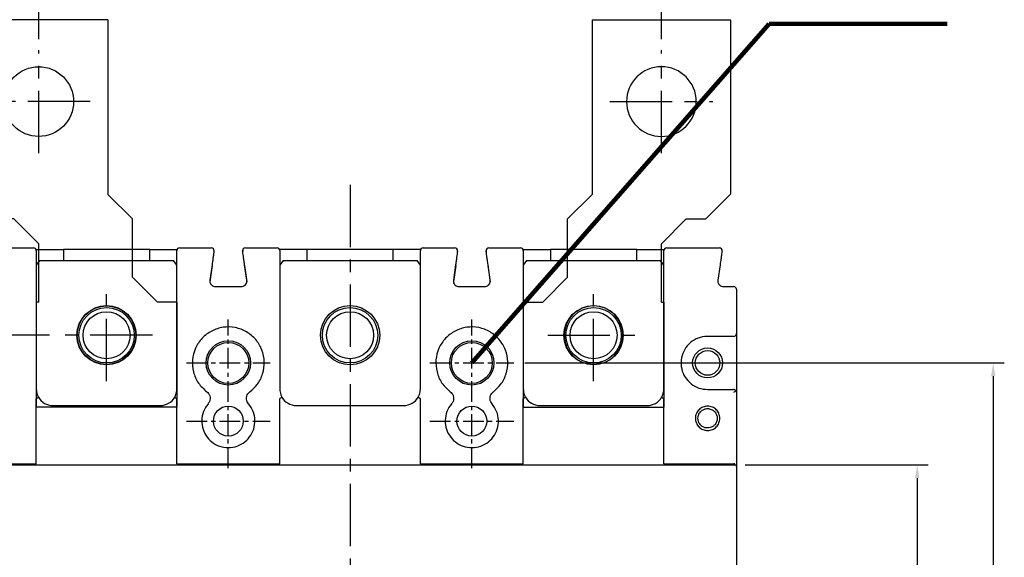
# Model space of a CAD drawing. Extents: x -2268 to 2710, y -907 to 1780.
# Tile 7 of 24: x -1729 to -1551, y 1446 to 1543. Entities that reach past the tile are written whole.
import ezdxf

# ---------------------------------------------------------------- set-up
doc = ezdxf.new("R2010")
doc.units = 0
doc.header["$LTSCALE"] = 3
doc.header["$MEASUREMENT"] = 0
doc.linetypes.add('CENTER', pattern=[2, 1.25, -0.25, 0.25, -0.25])
doc.layers.get('0').update_dxf_attribs({"linetype": 'CONTINUOUS'})
doc.layers.get('Defpoints').update_dxf_attribs({"linetype": 'CONTINUOUS'})
for name, color, linetype in [('cen', 1, 'CENTER'), ('di', 3, 'CONTINUOUS'), ('dwg', 7, 'CONTINUOUS')]:
    doc.layers.add(name, color=color, linetype=linetype)
doc.styles.add('KIM', font='ROMANS.shx', dxfattribs={"height": 5, "bigfont": 'GSG1.shx'})
doc.styles.get("Standard").update_dxf_attribs({"font": 'romans.shx', "height": 4, "bigfont": 'ghs.shx'})
doc.dimstyles.get("Standard").update_dxf_attribs({"dimtxt": 0.18, "dimasz": 0.18, "dimexe": 0.18, "dimexo": 0.0625, "dimgap": 0.09, "dimtad": 0, "dimtih": 1, "dimtoh": 1, "dimdec": 4, "dimzin": 0, "dimdsep": 46, "dimtxsty": 'Standard', "dimcen": 0.09, "dimadec": 0, "dimazin": 0, "dimtfac": 1, "dimtdec": 4, "dimtofl": 0, "dimtmove": 0, "dimatfit": 3, "dimfxl": 0, "dimtolj": 1, "dimtzin": 0, "dimarcsym": 0})
doc.dimstyles.new('STANDARD$0', dxfattribs={"dimtxt": 5, "dimasz": 5, "dimexe": 1, "dimexo": 2, "dimgap": 2, "dimtad": 1, "dimdec": 4, "dimzin": 12, "dimdsep": 46, "dimtxsty": 'KIM', "dimcen": -1, "dimdle": 0.1, "dimadec": 0, "dimazin": 0, "dimtfac": 1, "dimtdec": 4, "dimtmove": 0, "dimatfit": 3, "dimfxl": 0, "dimtolj": 1, "dimtzin": 0, "dimarcsym": 0})

# ---------------------------------------------------------------- blocks, each defined once
blk = doc.blocks.new('fsadfsafas')
at = {"layer": 'cen', "ltscale": 3}
for p, q in [((614, 610.86), (614, 629.46)), ((623.3, 620.16), (604.7, 620.16)), ((626.25, 569.66), (626.25, 586.26)), ((634.55, 577.96), (617.95, 577.96))]:
    blk.add_line(p, q, dxfattribs=at)
at = {"layer": 'dwg'}
for p, q in [((626.5, 634.96), (601.5, 634.96)), ((601.5, 634.96), (601.5, 603.46)), ((626.5, 634.96), (626.5, 603.41)), ((601.5, 603.46), (606, 598.96)), ((626.5, 603.41), (630.95, 598.96)), ((609.5, 598.96), (606, 598.96)), ((609.5, 598.96), (614, 594.46)), ((630.95, 588.46), (630.95, 598.96)), ((614, 583.96), (614, 594.46)), ((635.45, 583.96), (630.95, 588.46)), ((614, 583.96), (613.55, 583.96)), ((613.55, 583.96), (613.55, 564.96)), ((638.95, 583.96), (635.45, 583.96)), ((638.95, 583.96), (638.95, 564.96)), ((638.95, 564.96), (613.55, 564.96))]:
    blk.add_line(p, q, dxfattribs=at)
for centre, radius in [((614, 620.16), 6.3), ((626.25, 577.96), 5.3)]:
    blk.add_circle(centre, radius, dxfattribs=at)
blk = doc.blocks.new('*D77')
at = {"layer": 'Defpoints', "color": 0}
for p in [(-1795.28, 1485.68), (-1721.54, 1485.68), (-1721.54, 1260.68)]:
    blk.add_point(p, dxfattribs=at)
at = {"layer": 'di'}
for p, q in [((-1723.54, 1485.68), (-1797.28, 1485.68)), ((-1795.28, 1263.08), (-1795.28, 1483.28)), ((-1723.54, 1260.68), (-1797.28, 1260.68))]:
    blk.add_line(p, q, dxfattribs=at)
for points in [[(-1795.68, 1483.28), (-1794.88, 1483.28), (-1795.28, 1485.68)], [(-1795.68, 1263.08), (-1794.88, 1263.08), (-1795.28, 1260.68)]]:
    blk.add_solid(points, dxfattribs=at)
at = {"layer": 'di', "insert": (-1799.28, 1373.18), "char_height": 4, "attachment_point": 5, "rotation": 90}
blk.add_mtext('\\A1;225', dxfattribs=at)
blk = doc.blocks.new('*D71')
at = {"layer": 'Defpoints', "color": 0}
for p in [(-1599.84, 1462.28), (-1600.4, 1284.08), (-1566.77, 1284.08)]:
    blk.add_point(p, dxfattribs=at)
at = {"layer": 'di'}
for p, q in [((-1597.84, 1462.28), (-1564.77, 1462.28)), ((-1566.77, 1459.88), (-1566.77, 1286.48)), ((-1598.4, 1284.08), (-1564.77, 1284.08))]:
    blk.add_line(p, q, dxfattribs=at)
for points in [[(-1567.17, 1459.88), (-1566.37, 1459.88), (-1566.77, 1462.28)], [(-1567.17, 1286.48), (-1566.37, 1286.48), (-1566.77, 1284.08)]]:
    blk.add_solid(points, dxfattribs=at)
at = {"layer": 'di', "insert": (-1570.77, 1373.18), "char_height": 4, "attachment_point": 5, "rotation": 90}
blk.add_mtext('\\A1;179', dxfattribs=at)
blk = doc.blocks.new('*D82')
at = {"layer": 'Defpoints', "color": 0}
for p in [(-1612.99, 1591.96), (-1725.49, 1537.18), (-1612.99, 1537.18)]:
    blk.add_point(p, dxfattribs=at)
at = {"layer": 'di'}
for p, q in [((-1725.49, 1539.18), (-1725.49, 1593.96)), ((-1612.99, 1539.18), (-1612.99, 1593.96)), ((-1723.09, 1591.96), (-1615.39, 1591.96))]:
    blk.add_line(p, q, dxfattribs=at)
for points in [[(-1723.09, 1592.36), (-1723.09, 1591.56), (-1725.49, 1591.96)], [(-1615.39, 1592.36), (-1615.39, 1591.56), (-1612.99, 1591.96)]]:
    blk.add_solid(points, dxfattribs=at)
at = {"layer": 'di', "insert": (-1669.24, 1595.96), "char_height": 4, "attachment_point": 5}
blk.add_mtext('\\A1;112.5', dxfattribs=at)
blk = doc.blocks.new('*D104')
at = {"layer": 'Defpoints', "color": 0}
for p in [(-1639.67, 1480.68), (-1639.65, 1265.68), (-1553.03, 1265.68)]:
    blk.add_point(p, dxfattribs=at)
at = {"layer": 'di'}
for p, q in [((-1637.67, 1480.68), (-1551.03, 1480.68)), ((-1553.03, 1478.28), (-1553.03, 1268.08)), ((-1637.65, 1265.68), (-1551.03, 1265.68))]:
    blk.add_line(p, q, dxfattribs=at)
for points in [[(-1553.43, 1478.28), (-1552.63, 1478.28), (-1553.03, 1480.68)], [(-1553.43, 1268.08), (-1552.63, 1268.08), (-1553.03, 1265.68)]]:
    blk.add_solid(points, dxfattribs=at)
at = {"layer": 'di', "insert": (-1557.03, 1373.18), "char_height": 4, "attachment_point": 5, "rotation": 90}
blk.add_mtext('\\A1;215', dxfattribs=at)

msp = doc.modelspace()

# ---------------------------------------------------------------- linework, layer by layer
for p, q in [((-1735.963, 1501.484), (-1726.439, 1501.484)), ((-1725.981, 1501.184), (-1721.039, 1501.184)), ((-1721.039, 1501.184), (-1721.039, 1499.184)), ((-1705.439, 1501.184), (-1721.039, 1501.184)), ((-1705.439, 1499.184), (-1705.439, 1501.184)), ((-1705.439, 1501.184), (-1700.497, 1501.184)), ((-1700.039, 1501.484), (-1694.316, 1501.484)), ((-1688.163, 1501.484), (-1682.439, 1501.484)), ((-1677.039, 1501.184), (-1681.981, 1501.184)), ((-1677.039, 1501.184), (-1677.039, 1499.184)), ((-1661.439, 1501.184), (-1677.039, 1501.184)), ((-1661.439, 1499.184), (-1661.439, 1501.184)), ((-1656.497, 1501.184), (-1661.439, 1501.184)), ((-1656.039, 1501.484), (-1650.316, 1501.484)), ((-1644.163, 1501.484), (-1638.439, 1501.484)), ((-1637.981, 1501.184), (-1633.039, 1501.184)), ((-1633.039, 1501.184), (-1633.039, 1499.184)), ((-1617.439, 1501.184), (-1633.039, 1501.184)), ((-1617.439, 1499.184), (-1617.439, 1501.184)), ((-1617.439, 1501.184), (-1612.497, 1501.184)), ((-1612.039, 1501.484), (-1602.516, 1501.484)), ((-1725.339, 1499.184), (-1725.939, 1498.334)), ((-1725.939, 1498.484), (-1725.939, 1475.984)), ((-1725.339, 1499.184), (-1701.139, 1499.184)), ((-1700.539, 1498.334), (-1701.139, 1499.184)), ((-1700.539, 1475.984), (-1700.539, 1498.484)), ((-1694.178, 1498.413), (-1694.576, 1495.625)), ((-1694.151, 1498.304), (-1694.576, 1495.325)), ((-1688.328, 1498.304), (-1687.902, 1495.325)), ((-1687.902, 1495.625), (-1688.301, 1498.413)), ((-1681.339, 1499.184), (-1681.939, 1498.334)), ((-1681.939, 1498.484), (-1681.939, 1475.984)), ((-1681.339, 1499.184), (-1657.139, 1499.184)), ((-1656.539, 1498.334), (-1657.139, 1499.184)), ((-1656.539, 1475.984), (-1656.539, 1498.484)), ((-1650.178, 1498.413), (-1650.576, 1495.625)), ((-1650.151, 1498.304), (-1650.576, 1495.325)), ((-1644.328, 1498.304), (-1643.902, 1495.325)), ((-1643.902, 1495.625), (-1644.301, 1498.413)), ((-1637.339, 1499.184), (-1637.939, 1498.334)), ((-1637.939, 1498.484), (-1637.939, 1475.984)), ((-1637.339, 1499.184), (-1613.139, 1499.184)), ((-1612.539, 1498.334), (-1613.139, 1499.184)), ((-1612.539, 1475.984), (-1612.539, 1498.484)), ((-1602.378, 1498.413), (-1602.776, 1495.625)), ((-1693.586, 1494.484), (-1688.892, 1494.484)), ((-1649.586, 1494.484), (-1644.892, 1494.484)), ((-1601.786, 1494.484), (-1599.939, 1494.484)), ((-1599.439, 1493.984), (-1599.439, 1485.984)), ((-1599.439, 1485.984), (-1599.439, 1475.384)), ((-1599.939, 1485.484), (-1604.639, 1485.484)), ((-1604.639, 1475.884), (-1599.939, 1475.884)), ((-1599.439, 1475.384), (-1599.439, 1461.984)), ((-1725.939, 1462.484), (-1725.939, 1474.181)), ((-1700.539, 1462.484), (-1700.539, 1474.181)), ((-1681.939, 1462.484), (-1681.939, 1474.181)), ((-1656.539, 1462.484), (-1656.539, 1474.181)), ((-1637.939, 1462.484), (-1637.939, 1474.181)), ((-1612.539, 1462.484), (-1612.539, 1474.181)), ((-1722.939, 1472.984), (-1703.539, 1472.984)), ((-1678.939, 1472.984), (-1659.539, 1472.984)), ((-1634.939, 1472.984), (-1615.539, 1472.984)), ((-1738.59, 1462.484), (-1725.939, 1462.484)), ((-1700.539, 1462.484), (-1681.939, 1462.484)), ((-1656.539, 1462.484), (-1637.939, 1462.484)), ((-1612.539, 1462.484), (-1599.888, 1462.484)), ((-1599.721, 1462.484), (-1599.888, 1462.484)), ((-1599.721, 1462.283), (-1599.721, 1462.484)), ((-1738.739, 1462.284), (-1599.739, 1462.284)), ((-1599.439, 1461.984), (-1599.439, 1461.719)), ((-1599.439, 1461.719), (-1599.439, 1284.649))]:
    msp.add_line(p, q)
at = {"flags": 128}
for points in [[(-1693.821, 1500.613), (-1693.817, 1500.72), (-1693.834, 1500.817)], [(-1649.821, 1500.613), (-1649.817, 1500.72), (-1649.834, 1500.817)]]:
    msp.add_lwpolyline(points, dxfattribs=at)
for centre, radius in [((-1713.239, 1485.684), 5.35), ((-1669.239, 1485.684), 5.35), ((-1625.239, 1485.684), 5.35), ((-1713.239, 1485.684), 5), ((-1713.239, 1485.684), 4.25), ((-1669.239, 1485.684), 5), ((-1669.239, 1485.684), 4.25), ((-1625.239, 1485.684), 5), ((-1625.239, 1485.684), 4.25), ((-1691.239, 1480.684), 4), ((-1691.239, 1480.684), 3.7), ((-1647.239, 1480.684), 4), ((-1647.239, 1480.684), 3.7), ((-1604.639, 1480.684), 2.7), ((-1604.639, 1480.684), 2.225), ((-1691.239, 1470.184), 2.7), ((-1647.239, 1470.184), 2.7)]:
    msp.add_circle(centre, radius)
for centre, radius, start, end in [((-1726.439, 1500.984), 0.5, 0, 90), ((-1700.039, 1500.984), 0.5, 90, 180), ((-1694.316, 1500.984), 0.5, 351.8699, 90), ((-1688.163, 1500.984), 0.5, 90, 188.1301), ((-1688.163, 1500.684), 0.5, 149.88444, 188.1301), ((-1682.439, 1500.984), 0.5, 0, 90), ((-1656.039, 1500.984), 0.5, 90, 180), ((-1650.316, 1500.984), 0.5, 351.8699, 90), ((-1644.163, 1500.984), 0.5, 90, 188.1301), ((-1644.163, 1500.684), 0.5, 156.2938, 188.1301), ((-1638.439, 1500.984), 0.5, 0, 90), ((-1612.039, 1500.984), 0.5, 90, 180), ((-1602.516, 1500.984), 0.5, 351.8699, 90), ((-1599.939, 1493.984), 0.5, 0, 90), ((-1599.939, 1485.984), 0.5, 270, 0), ((-1599.939, 1475.384), 0.5, 0, 42.0016), ((-1722.939, 1475.984), 3, 210.11955, 270), ((-1703.539, 1475.984), 3, 270, 330.26227), ((-1678.939, 1475.984), 3, 209.73773, 270), ((-1659.539, 1475.984), 3, 270, 330.26227), ((-1634.939, 1475.984), 3, 209.73773, 270), ((-1615.539, 1475.984), 3, 270, 329.88045)]:
    msp.add_arc(centre, radius, start, end)
msp.add_ellipse((-1599.739, 1461.984), major_axis=(0, 0.301), ratio=0.9982744, start_param=4.712389, end_param=6.2831853)
for points, knots in [([(-1725.939, 1500.984), (-1725.939, 1500.956), (-1725.939, 1500.901), (-1725.939, 1500.466), (-1725.939, 1499.827), (-1725.939, 1499.125), (-1725.939, 1498.664), (-1725.939, 1498.484)], [0, 0, 0, 0, 0.216177, 0.4323752, 0.6479764, 0.8624563, 1, 1, 1, 1]), ([(-1700.539, 1498.484), (-1700.539, 1498.763), (-1700.539, 1499.32), (-1700.539, 1500.064), (-1700.539, 1500.629), (-1700.539, 1500.938), (-1700.539, 1500.971), (-1700.539, 1500.984)], [0, 0, 0, 0, 0.2116692, 0.4233033, 0.6359511, 0.850839, 1, 1, 1, 1]), ([(-1693.821, 1500.913), (-1693.825, 1500.886), (-1693.832, 1500.832), (-1693.893, 1500.41), (-1693.982, 1499.788), (-1694.082, 1499.084), (-1694.15, 1498.61), (-1694.178, 1498.413)], [0, 0, 0, 0, 0.21175, 0.4235127, 0.6352042, 0.8481867, 1, 1, 1, 1]), ([(-1688.301, 1498.413), (-1688.341, 1498.695), (-1688.421, 1499.257), (-1688.528, 1500.009), (-1688.609, 1500.574), (-1688.652, 1500.871), (-1688.656, 1500.901), (-1688.658, 1500.913)], [0, 0, 0, 0, 0.2162174, 0.4325031, 0.6470846, 0.8596141, 1, 1, 1, 1]), ([(-1681.939, 1500.984), (-1681.939, 1500.956), (-1681.939, 1500.9), (-1681.939, 1500.461), (-1681.939, 1499.817), (-1681.939, 1499.115), (-1681.939, 1498.659), (-1681.939, 1498.484)], [0, 0, 0, 0, 0.2178729, 0.4357917, 0.6524092, 0.8666222, 1, 1, 1, 1]), ([(-1656.539, 1498.484), (-1656.539, 1498.763), (-1656.539, 1499.32), (-1656.539, 1500.064), (-1656.539, 1500.629), (-1656.539, 1500.938), (-1656.539, 1500.971), (-1656.539, 1500.984)], [0, 0, 0, 0, 0.2116692, 0.4233033, 0.6359511, 0.850839, 1, 1, 1, 1]), ([(-1649.821, 1500.913), (-1649.825, 1500.886), (-1649.832, 1500.832), (-1649.893, 1500.41), (-1649.982, 1499.788), (-1650.082, 1499.084), (-1650.15, 1498.61), (-1650.178, 1498.413)], [0, 0, 0, 0, 0.21175, 0.4235127, 0.6352041, 0.8481867, 1, 1, 1, 1]), ([(-1644.301, 1498.413), (-1644.341, 1498.695), (-1644.421, 1499.257), (-1644.528, 1500.009), (-1644.609, 1500.574), (-1644.652, 1500.871), (-1644.656, 1500.901), (-1644.658, 1500.913)], [0, 0, 0, 0, 0.2162174, 0.4325031, 0.6470846, 0.8596141, 1, 1, 1, 1]), ([(-1637.939, 1500.984), (-1637.939, 1500.956), (-1637.939, 1500.9), (-1637.939, 1500.461), (-1637.939, 1499.817), (-1637.939, 1499.115), (-1637.939, 1498.659), (-1637.939, 1498.484)], [0, 0, 0, 0, 0.2178729, 0.4357917, 0.6524092, 0.8666222, 1, 1, 1, 1]), ([(-1612.539, 1498.484), (-1612.539, 1498.764), (-1612.539, 1499.324), (-1612.539, 1500.071), (-1612.539, 1500.636), (-1612.539, 1500.94), (-1612.539, 1500.971), (-1612.539, 1500.984)], [0, 0, 0, 0, 0.2132673, 0.4265184, 0.6402532, 0.85505, 1, 1, 1, 1]), ([(-1602.021, 1500.913), (-1602.025, 1500.886), (-1602.033, 1500.83), (-1602.094, 1500.402), (-1602.184, 1499.769), (-1602.285, 1499.066), (-1602.351, 1498.598), (-1602.378, 1498.413)], [0, 0, 0, 0, 0.213191, 0.4263131, 0.6411484, 0.857945, 1, 1, 1, 1]), ([(-1694.576, 1495.625), (-1694.581, 1495.513), (-1694.591, 1495.287), (-1694.463, 1494.967), (-1694.245, 1494.708), (-1693.942, 1494.522), (-1693.708, 1494.497), (-1693.586, 1494.484)], [0, 0, 0, 0, 0.1964016, 0.3928595, 0.5895785, 0.7867319, 1, 1, 1, 1]), ([(-1688.892, 1494.484), (-1688.78, 1494.495), (-1688.555, 1494.517), (-1688.255, 1494.69), (-1688.029, 1494.944), (-1687.889, 1495.27), (-1687.898, 1495.504), (-1687.902, 1495.625)], [0, 0, 0, 0, 0.1973377, 0.394695, 0.5920254, 0.7890442, 1, 1, 1, 1]), ([(-1650.576, 1495.625), (-1650.581, 1495.513), (-1650.591, 1495.287), (-1650.463, 1494.967), (-1650.245, 1494.708), (-1649.942, 1494.522), (-1649.708, 1494.497), (-1649.586, 1494.484)], [0, 0, 0, 0, 0.1964016, 0.3928595, 0.5895785, 0.7867319, 1, 1, 1, 1]), ([(-1644.892, 1494.484), (-1644.78, 1494.495), (-1644.555, 1494.517), (-1644.255, 1494.69), (-1644.029, 1494.944), (-1643.889, 1495.27), (-1643.898, 1495.504), (-1643.902, 1495.625)], [0, 0, 0, 0, 0.1973377, 0.3946958, 0.5920255, 0.7890443, 1, 1, 1, 1]), ([(-1602.776, 1495.625), (-1602.781, 1495.513), (-1602.791, 1495.287), (-1602.663, 1494.966), (-1602.444, 1494.707), (-1602.141, 1494.522), (-1601.908, 1494.497), (-1601.786, 1494.484)], [0, 0, 0, 0, 0.1964516, 0.3929378, 0.5895543, 0.7864782, 1, 1, 1, 1]), ([(-1687.347, 1475.478), (-1686.88, 1475.893), (-1685.869, 1476.79), (-1684.929, 1478.693), (-1684.617, 1480.881), (-1685.056, 1483.063), (-1686.191, 1484.973), (-1687.889, 1486.397), (-1689.959, 1487.182), (-1692.177, 1487.242), (-1694.294, 1486.562), (-1696.064, 1485.222), (-1697.289, 1483.379), (-1697.841, 1481.232), (-1697.646, 1479.027), (-1696.759, 1476.964), (-1695.674, 1475.973), (-1695.131, 1475.478)], [0, 0, 0, 0, 0.0576455, 0.1246599, 0.1917276, 0.2592147, 0.3268307, 0.3940899, 0.4611735, 0.5282591, 0.5958477, 0.6633841, 0.7305035, 0.797489, 0.8648338, 0.9324162, 1, 1, 1, 1]), ([(-1643.347, 1475.478), (-1642.88, 1475.893), (-1641.869, 1476.79), (-1640.929, 1478.693), (-1640.617, 1480.881), (-1641.056, 1483.063), (-1642.191, 1484.973), (-1643.889, 1486.397), (-1645.959, 1487.182), (-1648.177, 1487.242), (-1650.294, 1486.562), (-1652.064, 1485.222), (-1653.289, 1483.379), (-1653.841, 1481.232), (-1653.646, 1479.027), (-1652.759, 1476.964), (-1651.674, 1475.973), (-1651.131, 1475.478)], [0, 0, 0, 0, 0.0576455, 0.1246599, 0.1917276, 0.2592147, 0.3268307, 0.3940899, 0.4611735, 0.5282591, 0.5958477, 0.6633841, 0.7305035, 0.797489, 0.8648338, 0.9324162, 1, 1, 1, 1]), ([(-1604.639, 1485.484), (-1604.814, 1485.478), (-1605.525, 1485.454), (-1606.753, 1485.093), (-1608.092, 1484.149), (-1609.044, 1482.812), (-1609.5, 1481.236), (-1609.409, 1479.598), (-1608.781, 1478.079), (-1607.687, 1476.865), (-1606.253, 1476.042), (-1605.177, 1475.937), (-1604.639, 1475.884)], [0, 0, 0, 0, 0.0349024, 0.1422145, 0.2496426, 0.356878, 0.4640098, 0.5713242, 0.6787557, 0.7859579, 0.8929777, 1, 1, 1, 1]), ([(-1725.939, 1475.984), (-1725.91, 1475.646), (-1725.864, 1475.116), (-1725.622, 1474.648), (-1725.534, 1474.479)], [0, 0, 0, 0, 0.63774542, 1, 1, 1, 1]), ([(-1700.934, 1474.496), (-1700.85, 1474.661), (-1700.613, 1475.124), (-1700.568, 1475.648), (-1700.539, 1475.984)], [0, 0, 0, 0, 0.3574548, 1, 1, 1, 1]), ([(-1695.131, 1475.478), (-1695.023, 1475.382), (-1694.788, 1475.174), (-1694.571, 1474.731), (-1694.503, 1474.227), (-1694.598, 1473.718), (-1694.792, 1473.441), (-1694.889, 1473.302)], [0, 0, 0, 0, 0.1767702, 0.3824571, 0.5882182, 0.7941418, 1, 1, 1, 1]), ([(-1687.59, 1473.302), (-1687.674, 1473.419), (-1687.857, 1473.674), (-1687.972, 1474.152), (-1687.928, 1474.66), (-1687.723, 1475.136), (-1687.472, 1475.364), (-1687.347, 1475.478)], [0, 0, 0, 0, 0.1762349, 0.3819524, 0.5878501, 0.7939744, 1, 1, 1, 1]), ([(-1681.939, 1475.984), (-1681.91, 1475.648), (-1681.865, 1475.124), (-1681.629, 1474.661), (-1681.544, 1474.496)], [0, 0, 0, 0, 0.6425453, 1, 1, 1, 1]), ([(-1656.934, 1474.496), (-1656.85, 1474.661), (-1656.613, 1475.124), (-1656.568, 1475.648), (-1656.539, 1475.984)], [0, 0, 0, 0, 0.3574547, 1, 1, 1, 1]), ([(-1651.131, 1475.478), (-1651.023, 1475.382), (-1650.788, 1475.174), (-1650.571, 1474.731), (-1650.503, 1474.227), (-1650.598, 1473.718), (-1650.792, 1473.441), (-1650.889, 1473.302)], [0, 0, 0, 0, 0.1767702, 0.3824571, 0.5882182, 0.7941418, 1, 1, 1, 1]), ([(-1643.59, 1473.302), (-1643.674, 1473.419), (-1643.857, 1473.674), (-1643.972, 1474.152), (-1643.928, 1474.66), (-1643.723, 1475.136), (-1643.472, 1475.364), (-1643.347, 1475.478)], [0, 0, 0, 0, 0.1762349, 0.3819524, 0.5878501, 0.7939744, 1, 1, 1, 1]), ([(-1637.939, 1475.984), (-1637.91, 1475.648), (-1637.865, 1475.124), (-1637.629, 1474.661), (-1637.544, 1474.496)], [0, 0, 0, 0, 0.6425452, 1, 1, 1, 1]), ([(-1612.944, 1474.479), (-1612.857, 1474.648), (-1612.614, 1475.116), (-1612.568, 1475.646), (-1612.539, 1475.984)], [0, 0, 0, 0, 0.36225458, 1, 1, 1, 1]), ([(-1599.568, 1475.719), (-1599.582, 1475.733), (-1599.645, 1475.798), (-1599.77, 1475.865), (-1599.885, 1475.884), (-1599.938, 1475.884), (-1599.939, 1475.884)], [0, 0, 0, 0, 0.1361762, 0.5958979, 0.9916286, 1, 1, 1, 1]), ([(-1599.888, 1475.384), (-1599.887, 1475.385), (-1599.83, 1475.442), (-1599.714, 1475.561), (-1599.617, 1475.665), (-1599.568, 1475.719)], [0, 0, 0, 0, 0.0090573, 0.4889785, 1, 1, 1, 1]), ([(-1725.939, 1474.181), (-1725.939, 1474.189), (-1725.939, 1474.204), (-1725.934, 1474.222), (-1725.926, 1474.234), (-1725.921, 1474.238), (-1725.919, 1474.24)], [0, 0, 0, 0, 0.3476387, 0.6977052, 0.8729383, 1, 1, 1, 1]), ([(-1725.534, 1474.479), (-1725.534, 1474.478), (-1725.534, 1474.478), (-1725.539, 1474.473), (-1725.569, 1474.451), (-1725.655, 1474.397), (-1725.775, 1474.324), (-1725.871, 1474.268), (-1725.919, 1474.24)], [0, 0, 0, 0, 0.0240307, 0.0863001, 0.3148167, 0.5432401, 0.7716189, 1, 1, 1, 1]), ([(-1700.934, 1474.496), (-1700.934, 1474.496), (-1700.935, 1474.495), (-1700.932, 1474.491), (-1700.908, 1474.471), (-1700.827, 1474.419), (-1700.711, 1474.348), (-1700.616, 1474.292), (-1700.568, 1474.265)], [0, 0, 0, 0, 0.0208296, 0.0606004, 0.2956476, 0.5304868, 0.765245, 1, 1, 1, 1]), ([(-1700.568, 1474.265), (-1700.564, 1474.262), (-1700.555, 1474.255), (-1700.545, 1474.234), (-1700.54, 1474.208), (-1700.539, 1474.189), (-1700.539, 1474.181)], [0, 0, 0, 0, 0.15904823, 0.36660836, 0.74923667, 1, 1, 1, 1]), ([(-1694.889, 1473.302), (-1695.061, 1473.077), (-1695.559, 1472.427), (-1696.036, 1471.124), (-1696.082, 1469.488), (-1695.577, 1467.923), (-1694.586, 1466.616), (-1693.22, 1465.712), (-1691.632, 1465.308), (-1689.997, 1465.452), (-1688.501, 1466.13), (-1687.316, 1467.263), (-1686.57, 1468.723), (-1686.355, 1470.342), (-1686.66, 1471.969), (-1687.28, 1472.858), (-1687.59, 1473.302)], [0, 0, 0, 0, 0.0389932, 0.1127209, 0.1865914, 0.2607106, 0.334796, 0.4086203, 0.4823615, 0.5563266, 0.6304755, 0.7044802, 0.7782374, 0.8520288, 0.9260134, 1, 1, 1, 1]), ([(-1681.939, 1474.181), (-1681.939, 1474.192), (-1681.938, 1474.213), (-1681.932, 1474.239), (-1681.921, 1474.257), (-1681.913, 1474.262), (-1681.91, 1474.265)], [0, 0, 0, 0, 0.3460891, 0.694524, 0.8684932, 1, 1, 1, 1]), ([(-1681.544, 1474.496), (-1681.544, 1474.496), (-1681.544, 1474.495), (-1681.546, 1474.491), (-1681.571, 1474.471), (-1681.651, 1474.419), (-1681.768, 1474.348), (-1681.863, 1474.292), (-1681.91, 1474.265)], [0, 0, 0, 0, 0.0208297, 0.0606006, 0.295648, 0.5304888, 0.7652457, 1, 1, 1, 1]), ([(-1656.934, 1474.496), (-1656.934, 1474.496), (-1656.935, 1474.495), (-1656.932, 1474.491), (-1656.908, 1474.471), (-1656.827, 1474.419), (-1656.711, 1474.348), (-1656.616, 1474.292), (-1656.568, 1474.265)], [0, 0, 0, 0, 0.0208297, 0.0606006, 0.295648, 0.5304888, 0.7652457, 1, 1, 1, 1]), ([(-1656.568, 1474.265), (-1656.564, 1474.262), (-1656.555, 1474.255), (-1656.545, 1474.234), (-1656.54, 1474.208), (-1656.539, 1474.189), (-1656.539, 1474.181)], [0, 0, 0, 0, 0.1590608, 0.3666174, 0.7492414, 1, 1, 1, 1]), ([(-1650.889, 1473.302), (-1651.061, 1473.077), (-1651.559, 1472.427), (-1652.036, 1471.124), (-1652.082, 1469.488), (-1651.577, 1467.923), (-1650.586, 1466.616), (-1649.22, 1465.712), (-1647.632, 1465.308), (-1645.997, 1465.452), (-1644.501, 1466.13), (-1643.316, 1467.263), (-1642.57, 1468.723), (-1642.355, 1470.342), (-1642.66, 1471.969), (-1643.28, 1472.858), (-1643.59, 1473.302)], [0, 0, 0, 0, 0.0389932, 0.1127209, 0.1865914, 0.2607106, 0.334796, 0.4086203, 0.4823615, 0.5563266, 0.6304755, 0.7044802, 0.7782374, 0.8520288, 0.9260134, 1, 1, 1, 1]), ([(-1637.939, 1474.181), (-1637.939, 1474.192), (-1637.938, 1474.213), (-1637.932, 1474.239), (-1637.921, 1474.257), (-1637.913, 1474.262), (-1637.91, 1474.265)], [0, 0, 0, 0, 0.3460913, 0.6945292, 0.8684999, 1, 1, 1, 1]), ([(-1637.544, 1474.496), (-1637.544, 1474.496), (-1637.544, 1474.495), (-1637.546, 1474.491), (-1637.571, 1474.471), (-1637.651, 1474.419), (-1637.768, 1474.348), (-1637.863, 1474.292), (-1637.91, 1474.265)], [0, 0, 0, 0, 0.0208296, 0.0606004, 0.2956476, 0.5304868, 0.765245, 1, 1, 1, 1]), ([(-1612.944, 1474.479), (-1612.944, 1474.478), (-1612.944, 1474.478), (-1612.94, 1474.473), (-1612.909, 1474.451), (-1612.823, 1474.397), (-1612.703, 1474.324), (-1612.607, 1474.268), (-1612.56, 1474.24)], [0, 0, 0, 0, 0.0240307, 0.0863001, 0.3148167, 0.5432401, 0.7716189, 1, 1, 1, 1]), ([(-1612.56, 1474.24), (-1612.557, 1474.237), (-1612.55, 1474.232), (-1612.543, 1474.217), (-1612.54, 1474.199), (-1612.539, 1474.186), (-1612.539, 1474.181)], [0, 0, 0, 0, 0.1691145, 0.3857586, 0.7905078, 1, 1, 1, 1]), ([(-1602.416, 1470.684), (-1602.45, 1470.397), (-1602.519, 1469.823), (-1603.027, 1469.089), (-1603.761, 1468.607), (-1604.628, 1468.43), (-1605.494, 1468.606), (-1606.234, 1469.088), (-1606.722, 1469.823), (-1606.901, 1470.686), (-1606.722, 1471.548), (-1606.233, 1472.28), (-1605.494, 1472.762), (-1604.627, 1472.938), (-1603.759, 1472.761), (-1603.026, 1472.278), (-1602.518, 1471.545), (-1602.45, 1470.971), (-1602.416, 1470.684)], [0, 0, 0, 0, 0.0622495, 0.1246643, 0.1872873, 0.2500222, 0.3127183, 0.375258, 0.4377339, 0.5001513, 0.5624055, 0.6247436, 0.6873231, 0.7500634, 0.8128157, 0.8754149, 0.9377794, 1, 1, 1, 1]), ([(-1602.889, 1470.684), (-1602.911, 1470.895), (-1602.944, 1471.225), (-1603.156, 1471.636), (-1603.412, 1471.957), (-1603.752, 1472.214), (-1604.116, 1472.366), (-1604.378, 1472.419), (-1604.542, 1472.432), (-1604.707, 1472.437), (-1605.019, 1472.411), (-1605.413, 1472.277), (-1605.794, 1472.02), (-1606.096, 1471.692), (-1606.329, 1471.236), (-1606.421, 1470.686), (-1606.33, 1470.134), (-1606.097, 1469.677), (-1605.795, 1469.349), (-1605.414, 1469.091), (-1605.02, 1468.958), (-1604.572, 1468.92), (-1604.178, 1468.976), (-1603.753, 1469.153), (-1603.413, 1469.41), (-1603.157, 1469.732), (-1602.944, 1470.142), (-1602.911, 1470.473), (-1602.889, 1470.684)], [0, 0, 0, 0, 0.0573022, 0.0898264, 0.1248558, 0.1692265, 0.2048979, 0.2318434, 0.2420427, 0.2500512, 0.2769366, 0.3274705, 0.3617141, 0.4018752, 0.447939, 0.49989, 0.5519609, 0.5981194, 0.6383491, 0.6726365, 0.723179, 0.7499703, 0.7950197, 0.8306899, 0.8750551, 0.9100942, 0.9426361, 1, 1, 1, 1])]:
    msp.add_open_spline(points, degree=3, knots=knots)
at = {"layer": 'cen', "ltscale": 3}
msp.add_line((-1669.239, 1512.844), (-1669.239, 1233.524), dxfattribs=at)
at = {"layer": 'cen'}
for p, q in [((-1691.239, 1461.652), (-1691.239, 1488.514)), ((-1647.239, 1461.652), (-1647.239, 1488.514)), ((-1698.825, 1480.684), (-1683.653, 1480.684)), ((-1654.825, 1480.684), (-1639.653, 1480.684)), ((-1698.825, 1470.184), (-1683.653, 1470.184)), ((-1654.825, 1470.184), (-1639.653, 1470.184))]:
    msp.add_line(p, q, dxfattribs=at)

# ---------------------------------------------------------------- block references
at = {"layer": 'di'}
msp.add_blockref('fsadfsafas', (-2339.493, 907.726), dxfattribs=at)
at = {"layer": 'di', "xscale": -1}
msp.add_blockref('fsadfsafas', (-998.985, 907.726), dxfattribs=at)

# ---------------------------------------------------------------- dimensions: what is measured, and where the dimension line sits
at = {"layer": 'di'}
dim = msp.add_linear_dim(base=(-1612.989, 1591.955), p1=(-1725.489, 1537.184), p2=(-1612.989, 1537.184), dimstyle='STANDARD$0', override={"dimtxt": 4, "dimasz": 2.4, "dimexe": 2, "dimdec": 2, "dimzin": 8, "dimtxsty": 'Standard', "dimcen": 0, "dimdle": 0, "dimclrd": 256, "dimclre": 256, "dimclrt": 256, "dimadec": 2, "dimazin": 2, "dimtfac": 0.6, "dimtdec": 2, "dimtzin": 8, "dimlwd": 65535, "dimlwe": 65535}, dxfattribs=at)
dim.commit()
dim.dimension.update_dxf_attribs({"geometry": '*D82', "text_midpoint": (-1669.239, 1591.955), "dimtype": 160})
dim = msp.add_linear_dim(base=(-1795.28, 1485.684), p1=(-1721.539, 1260.684), p2=(-1721.539, 1485.684), angle=90, dimstyle='STANDARD$0', override={"dimtxt": 4, "dimasz": 2.4, "dimexe": 2, "dimdec": 2, "dimzin": 8, "dimtxsty": 'Standard', "dimcen": 0, "dimdle": 0, "dimclrd": 256, "dimclre": 256, "dimclrt": 256, "dimadec": 2, "dimazin": 2, "dimtfac": 0.6, "dimtdec": 2, "dimtzin": 8, "dimlwd": 65535, "dimlwe": 65535}, dxfattribs=at)
dim.commit()
dim.dimension.update_dxf_attribs({"geometry": '*D77', "text_midpoint": (-1795.28, 1373.184), "dimtype": 160})
dim = msp.add_linear_dim(base=(-1553.027, 1265.684), p1=(-1639.668, 1480.684), p2=(-1639.653, 1265.684), angle=90, text='215', dimstyle='STANDARD$0', override={"dimtxt": 4, "dimasz": 2.4, "dimexe": 2, "dimdec": 2, "dimzin": 8, "dimtxsty": 'Standard', "dimcen": 0, "dimdle": 0, "dimclrd": 256, "dimclre": 256, "dimclrt": 256, "dimadec": 2, "dimazin": 2, "dimtfac": 0.6, "dimtdec": 2, "dimtzin": 8, "dimlwd": 65535, "dimlwe": 65535}, dxfattribs=at)
dim.commit()
dim.dimension.update_dxf_attribs({"geometry": '*D104', "text_midpoint": (-1553.027, 1373.184), "dimtype": 160})
dim = msp.add_linear_dim(base=(-1566.765, 1284.084), p1=(-1599.84, 1462.284), p2=(-1600.405, 1284.084), angle=90, text='179', dimstyle='STANDARD$0', override={"dimtxt": 4, "dimasz": 2.4, "dimexe": 2, "dimdec": 2, "dimzin": 8, "dimtxsty": 'Standard', "dimcen": 0, "dimdle": 0, "dimclrd": 256, "dimclre": 256, "dimclrt": 256, "dimadec": 2, "dimazin": 2, "dimtfac": 0.6, "dimtdec": 2, "dimtzin": 8, "dimlwd": 65535, "dimlwe": 65535}, dxfattribs=at)
dim.commit()
dim.dimension.update_dxf_attribs({"geometry": '*D71', "text_midpoint": (-1570.765, 1373.184)})

# ---------------------------------------------------------------- leaders
at = {"layer": 'di', "annotation_type": 0, "has_hookline": 1, "hookline_direction": 0, "text_width": 26.946}
msp.add_leader([(-1647.239, 1480.684), (-1593.514, 1541.943), (-1590.314, 1541.943)], dimstyle='Standard', override={"dimtxt": 4, "dimasz": 3.2, "dimexe": 2, "dimexo": 2, "dimgap": 2, "dimtad": 1, "dimtih": 0, "dimtoh": 0, "dimdec": 2, "dimzin": 8, "dimcen": 0, "dimclrd": 256, "dimclre": 256, "dimclrt": 256, "dimadec": 2, "dimazin": 2, "dimtfac": 0.6, "dimtdec": 2, "dimtofl": 1, "dimtzin": 8, "dimlwd": 65535, "dimlwe": 65535, "dimarcsym": 1}, dxfattribs=at)

doc.saveas('drawing.dxf')
